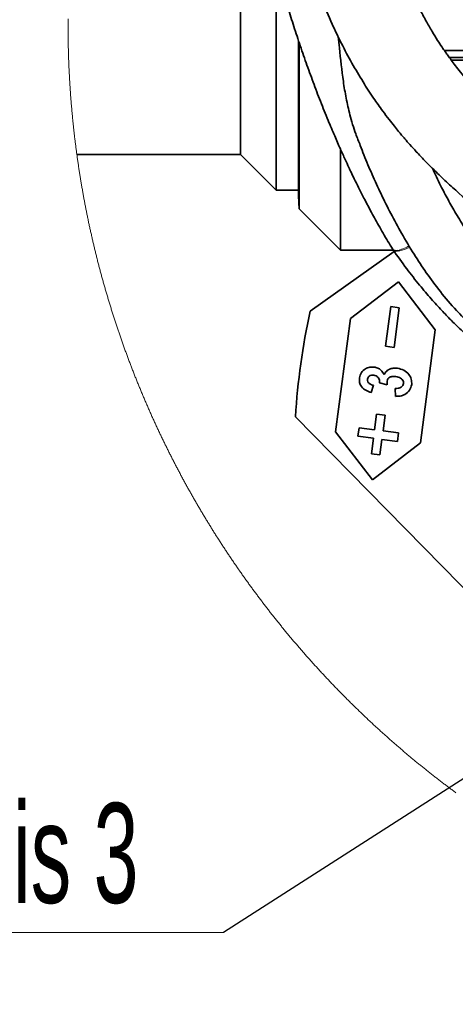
# Model space of a CAD drawing. Header units: millimetres. Extents: x 0 to 12429, y 0 to 8400.
# Tile 49 of 139: x 1305 to 1610, y 6183 to 6873. Entities that reach past the tile are written whole.
import ezdxf

# ---------------------------------------------------------------- set-up
doc = ezdxf.new("R2010")
doc.units = ezdxf.units.MM
doc.header["$LTSCALE"] = 20
doc.styles.add('SLDTEXTSTYLE0', font='TXT', dxfattribs={"width": 0.605})
doc.dimstyles.new('SLDDIMSTYLE12', dxfattribs={"dimtxt": 70, "dimasz": 70, "dimexe": 0, "dimexo": 0.0625, "dimgap": 17.5, "dimtad": 0, "dimtih": 1, "dimtoh": 1, "dimdec": 1, "dimlfac": 0.5, "dimrnd": 1e-09, "dimzin": 12, "dimdsep": 46, "dimtxsty": 'SLDTEXTSTYLE0', "dimblk1": 'NONE', "dimsah": 1, "dimcen": 0, "dimadec": 0, "dimazin": 3, "dimtfac": 1, "dimtmove": 0, "dimatfit": 3, "dimldrblk": 'NONE', "dimfxl": 1, "dimfrac": 2, "dimtolj": 1, "dimtzin": 12, "dimarcsym": 0})
doc.dimstyles.new('SLDDIMSTYLE5', dxfattribs={"dimtxt": 0.18, "dimasz": 70, "dimexe": 0, "dimexo": 0.0625, "dimgap": 0, "dimtad": 0, "dimtih": 1, "dimtoh": 1, "dimdec": 0, "dimrnd": 1e-09, "dimzin": 0, "dimdsep": 46, "dimtxsty": 'Standard', "dimsah": 1, "dimcen": 0.09, "dimadec": 0, "dimazin": 0, "dimtfac": 70, "dimtdec": 0, "dimtofl": 0, "dimtmove": 0, "dimatfit": 3, "dimfxl": 1, "dimfrac": 2, "dimtolj": 1, "dimtzin": 0, "dimarcsym": 0})

# ---------------------------------------------------------------- blocks, each defined once
blk = doc.blocks.new('SW_SYMBOL_HOLE_DEPTH')
at = {"color": 0, "linetype": 'Continuous', "lineweight": 18}
for p, q in [((0, 17500), (16000, 17500)), ((8000, 17500), (8000, 1500)), ((2000, 11100), (8000, 1500)), ((14000, 11100), (8000, 1500))]:
    blk.add_line(p, q, dxfattribs=at)
blk = doc.blocks.new('_D_79')
at = {"color": 7, "linetype": 'Continuous', "lineweight": 0}
for p, q in [((1755.41, 6374.62), (1740.11, 6351.17)), ((1740.11, 6351.17), (1514.73, 6005.59)), ((1514.73, 6005.59), (938.97, 6005.59))]:
    blk.add_line(p, q, dxfattribs=at)
at = {"color": 7, "linetype": 'Continuous', "lineweight": 18}
blk.add_solid([(1740.11, 6351.17), (1693.49, 6298), (1710.25, 6287.08)], dxfattribs=at)
at = {"color": 7, "linetype": 'Continuous', "lineweight": 18, "xscale": 0.0045117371, "yscale": 0.0045117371, "zscale": 0.0045117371}
blk.add_blockref('SW_SYMBOL_HOLE_DEPTH', (1281.1, 6015.71), dxfattribs=at)
at = {"color": 7, "linetype": 'Continuous', "lineweight": 18, "char_height": 70, "attachment_point": 1, "style": 'SLDTEXTSTYLE0'}
for s, insert in [('2x M12', (938.97, 6096.02)), ('19', (1377.79, 6096.02))]:
    blk.add_mtext(s, dxfattribs=dict(at, insert=insert))
blk = doc.blocks.new('_None')
blk = doc.blocks.new('SW_SYMBOL_MOD_CL')
at = {"color": 0, "linetype": 'Continuous', "lineweight": 0, "char_height": 15515, "attachment_point": 5, "style": 'SLDTEXTSTYLE0'}
for s, insert in [('C', (8000, 12000)), ('L', (12000, 6000))]:
    blk.add_mtext(s, dxfattribs=dict(at, insert=insert))
blk = doc.blocks.new('SW_NOTE_0_14')
at = {"color": 0, "linetype": 'Continuous', "lineweight": 0}
for p, q in [((-331.11, 0), (0, 0)), ((0, 0), (-331.11, 0)), ((-331.11, 0), (0, 0)), ((0, 0), (-331.11, 0)), ((-331.11, 0), (0, 0)), ((0, 0), (-331.11, 0))]:
    blk.add_line(p, q, dxfattribs=at)
at = {"color": 0, "linetype": 'Continuous', "lineweight": 0, "xscale": 0.0045117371, "yscale": 0.0045117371, "zscale": 0.0045117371}
blk.add_blockref('SW_SYMBOL_MOD_CL', (-330.84, 10.55), dxfattribs=at)
at = {"color": 0, "linetype": 'Continuous', "lineweight": 0, "insert": (-213.78, 90.67), "char_height": 70, "attachment_point": 1, "style": 'SLDTEXTSTYLE0'}
blk.add_mtext('Axis 3', dxfattribs=at)

msp = doc.modelspace()

# ---------------------------------------------------------------- linework, layer by layer
at = {"color": 7, "linetype": 'Continuous', "lineweight": 35}
for p, q in [((1459.757279, 7025.831951), (1459.757279, 6778.898014)), ((1484.757277, 6753.897919), (1484.757277, 6911.746635)), ((1500.383834, 6749.942555), (1500.383834, 6858.551754)), ((1500.863402, 6857.095732), (1500.863402, 6740.791811)), ((1705.157283, 6851.897968), (1602.570924, 6851.897968)), ((1606.100152, 6846.897973), (1705.157283, 6846.897973)), ((1705.157283, 6845.010413), (1607.48412, 6845.010413)), ((1529.757279, 6782.587542), (1529.757279, 6711.897983)), ((1344.988647, 6778.898014), (1459.757279, 6778.898014)), ((1459.757279, 6778.898014), (1484.757277, 6753.897919)), ((1484.757277, 6753.897919), (1500.383838, 6753.897919)), ((1500.383834, 6749.942555), (1500.863402, 6740.791811)), ((1500.863402, 6740.791811), (1529.757279, 6711.897983)), ((1567.45104, 6711.075558), (1508.620554, 6669.112219)), ((1529.757279, 6711.897983), (1566.857821, 6711.897983)), ((1566.297087, 6712.791456), (1566.626028, 6712.222947)), ((1536.742587, 6663.987292), (1570.40172, 6689.81482)), ((1570.40172, 6689.81482), (1596.22928, 6656.155719)), ((1561.42318, 6644.599928), (1565.077913, 6672.360434)), ((1565.077913, 6672.360434), (1571.026581, 6671.577229)), ((1571.026581, 6671.577229), (1567.371848, 6643.816842)), ((1526.300492, 6584.671749), (1536.742587, 6663.987292)), ((1596.22928, 6656.155719), (1585.787184, 6576.840176)), ((1567.371848, 6643.816842), (1561.42318, 6644.599928)), ((1553.034062, 6617.227091), (1551.277961, 6612.16916)), ((1562.62518, 6617.599024), (1557.110311, 6618.948235)), ((1568.313613, 6609.502687), (1568.226135, 6615.047111)), ((1553.722134, 6586.104764), (1555.157923, 6597.010626)), ((1555.157923, 6597.010626), (1561.106591, 6596.227421)), ((1561.106591, 6596.227421), (1559.670803, 6585.321559)), ((1666.373896, 6423.974408), (1498.225736, 6595.08325)), ((1552.128052, 6551.01253), (1526.300492, 6584.671749)), ((1542.033083, 6581.591858), (1542.816241, 6587.540521)), ((1542.816241, 6587.540521), (1553.722134, 6586.104764)), ((1559.670803, 6585.321559), (1570.576697, 6583.885802)), ((1570.576697, 6583.885802), (1569.79354, 6577.93714)), ((1552.938977, 6580.156101), (1542.033083, 6581.591858)), ((1551.503189, 6569.25012), (1552.938977, 6580.156101)), ((1585.787184, 6576.840176), (1552.128052, 6551.01253)), ((1558.887647, 6579.372896), (1557.451858, 6568.467035)), ((1569.79354, 6577.93714), (1558.887647, 6579.372896)), ((1557.451858, 6568.467035), (1551.503189, 6569.25012))]:
    msp.add_line(p, q, dxfattribs=at)
at = {"color": 8, "linetype": 'Continuous', "lineweight": 18}
for p, q in [((1566.312346, 6712.801589), (1566.579335, 6712.419285)), ((1566.685862, 6712.246908), (1566.794372, 6712.064041))]:
    msp.add_line(p, q, dxfattribs=at)
at = {"color": 7, "linetype": 'Continuous', "lineweight": 18, "flags": 128}
msp.add_lwpolyline([(1338.820818, 6874.146117), (1338.816213, 6873.415245), (1338.812399, 6872.684254), (1338.809389, 6871.953382), (1338.807183, 6871.22239), (1338.805768, 6870.491518), (1338.805157, 6869.760527), (1338.80535, 6869.029535), (1338.806334, 6868.298663), (1338.808122, 6867.567672), (1338.810715, 6866.8368), (1338.814097, 6866.105808), (1338.818285, 6865.374936), (1338.823277, 6864.643945), (1338.829073, 6863.913073), (1338.835659, 6863.182201), (1338.84305, 6862.451328), (1338.851231, 6861.720337), (1338.860217, 6860.989465), (1338.870007, 6860.258593), (1338.880601, 6859.527721), (1338.891986, 6858.796848), (1338.904175, 6858.066096), (1338.917169, 6857.335223), (1338.930952, 6856.60447), (1338.945541, 6855.873598), (1338.960933, 6855.142845), (1338.977116, 6854.412092), (1338.994103, 6853.681339), (1339.011895, 6852.950586), (1339.030477, 6852.219953), (1339.049864, 6851.4892), (1339.070055, 6850.758566), (1339.091036, 6850.027932), (1339.112821, 6849.297299), (1339.135411, 6848.566784), (1339.158791, 6847.83615), (1339.182976, 6847.105636), (1339.207965, 6846.375121), (1339.233744, 6845.644607), (1339.260328, 6844.914211), (1339.287716, 6844.183697), (1339.315894, 6843.453302), (1339.344877, 6842.723025), (1339.374649, 6841.99263), (1339.405227, 6841.262354), (1339.436608, 6840.532078), (1339.468795, 6839.801921), (1339.501771, 6839.071645), (1339.535552, 6838.341488), (1339.570123, 6837.611331), (1339.605498, 6836.881293), (1339.641663, 6836.151256), (1339.678648, 6835.421218), (1339.716407, 6834.6913), (1339.754987, 6833.961381), (1339.794355, 6833.231463), (1339.834529, 6832.501663), (1339.875492, 6831.771864), (1339.91726, 6831.042065), (1339.959818, 6830.312385), (1340.00318, 6829.582824), (1340.047347, 6828.853144), (1340.092304, 6828.123583), (1340.138066, 6827.394141), (1340.184632, 6826.6647), (1340.231973, 6825.935258), (1340.280133, 6825.205936), (1340.329084, 6824.476613), (1340.378839, 6823.747291), (1340.429383, 6823.018207), (1340.480733, 6822.289004), (1340.532872, 6821.55992), (1340.585816, 6820.830955), (1340.639564, 6820.10199), (1340.694102, 6819.373025), (1340.74943, 6818.64418), (1340.805563, 6817.915453), (1340.8625, 6817.186727), (1340.920228, 6816.45812), (1340.978759, 6815.729512), (1341.038081, 6815.000905), (1341.098192, 6814.272536), (1341.159108, 6813.544048), (1341.220829, 6812.815799), (1341.283339, 6812.08743), (1341.346654, 6811.3593), (1341.410759, 6810.631169), (1341.475668, 6809.903158), (1341.541368, 6809.175147), (1341.607857, 6808.447255), (1341.67515, 6807.719363), (1341.743249, 6806.991591), (1341.812122, 6806.263937), (1341.881814, 6805.536284), (1341.952297, 6804.808749), (1342.023569, 6804.081334), (1342.095631, 6803.353919), (1342.168498, 6802.626623), (1342.242169, 6801.899447), (1342.31663, 6801.17227), (1342.391881, 6800.445213), (1342.467937, 6799.718274), (1342.544782, 6798.991455), (1342.622417, 6798.264636), (1342.700857, 6797.537817), (1342.780086, 6796.811237), (1342.86012, 6796.084656), (1342.940944, 6795.358195), (1343.022558, 6794.631852), (1343.104976, 6793.905629), (1343.188184, 6793.179406), (1343.272182, 6792.453303), (1343.356985, 6791.727318), (1343.442577, 6791.001333), (1343.528959, 6790.275587), (1343.616146, 6789.549841), (1343.704122, 6788.824214), (1343.792888, 6788.098706), (1343.882444, 6787.373318), (1343.972805, 6786.647929), (1344.063955, 6785.92266), (1344.15591, 6785.19751), (1344.24864, 6784.472479), (1344.342175, 6783.747567), (1344.436499, 6783.022775), (1344.531613, 6782.298102), (1344.627532, 6781.573428), (1344.724226, 6780.848874), (1344.821724, 6780.124559), (1344.920027, 6779.400243), (1344.988647, 6778.898014), (1345.088276, 6778.173937), (1345.188695, 6777.44986), (1345.289919, 6776.726021), (1345.391932, 6776.002182), (1345.494735, 6775.278582), (1345.598328, 6774.554981), (1345.702711, 6773.8315), (1345.807883, 6773.108138), (1345.91386, 6772.385015), (1346.020612, 6771.661891), (1346.128169, 6770.938887), (1346.236515, 6770.216002), (1346.345636, 6769.493236), (1346.455562, 6768.770589), (1346.566278, 6768.048181), (1346.677783, 6767.325772), (1346.790093, 6766.603483), (1346.903178, 6765.881314), (1347.017053, 6765.159382), (1347.131717, 6764.437451), (1347.247171, 6763.715638), (1347.36343, 6762.994065), (1347.480464, 6762.272491), (1347.598287, 6761.551155), (1347.716901, 6760.829939), (1347.836318, 6760.108842), (1347.956511, 6759.387745), (1348.077494, 6758.666887), (1348.199266, 6757.946266), (1348.321828, 6757.225646), (1348.44518, 6756.505145), (1348.569321, 6755.784883), (1348.694238, 6755.06462), (1348.819959, 6754.344596), (1348.94647, 6753.624691), (1349.073756, 6752.904905), (1349.201831, 6752.185358), (1349.330696, 6751.465811), (1349.460351, 6750.746502), (1349.590796, 6750.027312), (1349.722031, 6749.308242), (1349.85404, 6748.589291), (1349.986839, 6747.870459), (1350.120428, 6747.151865), (1350.254807, 6746.433391), (1350.38996, 6745.715036), (1350.525918, 6744.996919), (1350.662651, 6744.278802), (1350.800159, 6743.560924), (1350.938472, 6742.843165), (1351.077559, 6742.125644), (1351.217437, 6741.408242), (1351.358089, 6740.69096), (1351.499545, 6739.973797), (1351.641777, 6739.256872), (1351.784783, 6738.540067), (1351.92858, 6737.823381), (1352.073166, 6737.106814), (1352.218541, 6736.390485), (1352.364692, 6735.674395), (1352.511632, 6734.958305), (1352.659347, 6734.242453), (1352.807852, 6733.52672), (1352.957132, 6732.811226), (1353.107202, 6732.095851), (1353.258046, 6731.380715), (1353.409681, 6730.665578), (1353.562105, 6729.950799), (1353.715303, 6729.23602), (1353.869277, 6728.52148), (1354.024041, 6727.807178), (1354.179594, 6727.092995), (1354.335922, 6726.378931), (1354.493025, 6725.665106), (1354.650917, 6724.9514), (1354.809585, 6724.237813), (1354.969042, 6723.524584), (1355.129275, 6722.811355), (1355.290282, 6722.098364), (1355.452078, 6721.385612), (1355.61465, 6720.672979), (1355.777997, 6719.960465), (1355.942133, 6719.248189), (1356.107044, 6718.536152), (1356.27273, 6717.824234), (1356.439206, 6717.112436), (1356.606456, 6716.400994), (1356.774482, 6715.689553), (1356.943282, 6714.978351), (1357.112872, 6714.267387), (1357.283237, 6713.556542), (1357.454377, 6712.845935), (1357.626292, 6712.135567), (1357.798981, 6711.425318), (1357.972461, 6710.715188), (1358.1467, 6710.005416), (1358.321729, 6709.295644), (1358.497533, 6708.58623), (1358.674112, 6707.876934), (1358.851465, 6707.167758), (1359.029609, 6706.45894), (1359.208512, 6705.750241), (1359.38819, 6705.04166), (1359.568643, 6704.333438), (1359.749886, 6703.625216), (1359.931889, 6702.917351), (1360.114682, 6702.209605), (1360.298234, 6701.502098), (1360.482561, 6700.79483), (1360.667664, 6700.08768), (1360.853556, 6699.380769), (1361.040208, 6698.674096), (1361.227634, 6697.967543), (1361.415821, 6697.261228), (1361.604798, 6696.555151), (1361.794549, 6695.849313), (1361.98506, 6695.143594), (1362.176347, 6694.438113), (1362.368408, 6693.732871), (1362.561244, 6693.027867), (1362.754854, 6692.322983), (1362.949225, 6691.618456), (1363.144371, 6690.914048), (1363.340291, 6690.20976), (1363.536987, 6689.505829), (1363.734442, 6688.802017), (1363.932672, 6688.098563), (1364.131677, 6687.395229), (1364.331442, 6686.692132), (1364.531982, 6685.989155), (1364.733282, 6685.286535), (1364.935371, 6684.584035), (1365.138206, 6683.881773), (1365.34183, 6683.179869), (1365.546199, 6682.478084), (1365.751359, 6681.776537), (1365.957278, 6681.07511), (1366.163957, 6680.37404), (1366.371411, 6679.673208), (1366.579625, 6678.972496), (1366.788614, 6678.272022), (1366.998362, 6677.571906), (1367.208886, 6676.871909), (1367.42017, 6676.172151), (1367.632228, 6675.472631), (1367.845046, 6674.773349), (1368.058625, 6674.074306), (1368.272963, 6673.375501), (1368.488076, 6672.676934), (1368.703949, 6671.978606), (1368.920597, 6671.280517), (1369.13799, 6670.582666), (1369.356158, 6669.885053), (1369.575101, 6669.187679), (1369.794789, 6668.490543), (1370.015237, 6667.793645), (1370.236459, 6667.096986), (1370.458442, 6666.400565), (1370.681184, 6665.704383), (1370.904687, 6665.008439), (1371.128964, 6664.312734), (1371.353987, 6663.617386), (1371.579784, 6662.922157), (1371.806326, 6662.227167), (1372.033644, 6661.532535), (1372.261706, 6660.838021), (1372.490543, 6660.143866), (1372.720125, 6659.449948), (1372.950482, 6658.75627), (1373.181584, 6658.06271), (1373.413461, 6657.369627), (1373.646083, 6656.676664), (1373.879465, 6655.983938), (1374.113607, 6655.291571), (1374.348509, 6654.599322), (1374.584171, 6653.907432), (1374.820578, 6653.215779), (1375.057745, 6652.524366), (1375.295672, 6651.833309), (1375.534358, 6651.142372), (1375.773805, 6650.451793), (1376.013997, 6649.761452), (1376.254949, 6649.071349), (1376.496661, 6648.381604), (1376.739117, 6647.691979), (1376.982334, 6647.002711), (1377.226311, 6646.313681), (1377.471033, 6645.62489), (1377.716499, 6644.936456), (1377.962741, 6644.248261), (1378.209728, 6643.560304), (1378.45746, 6642.872585), (1378.705951, 6642.185225), (1378.955188, 6641.498102), (1379.205185, 6640.811218), (1379.455927, 6640.124573), (1379.707429, 6639.438285), (1379.959675, 6638.752236), (1380.212667, 6638.066544), (1380.466419, 6637.38109), (1380.720916, 6636.695875), (1380.976173, 6636.010899), (1381.23216, 6635.32628), (1381.488907, 6634.641899), (1381.746414, 6633.957876), (1382.004651, 6633.273973), (1382.263648, 6632.590546), (1382.52339, 6631.907238), (1382.783878, 6631.224288), (1383.04511, 6630.541696), (1383.307102, 6629.859342), (1383.569824, 6629.177226), (1383.833307, 6628.495349), (1384.097519, 6627.81383), (1384.362492, 6627.132668), (1384.628209, 6626.451744), (1384.894657, 6625.771059), (1385.161865, 6625.090732), (1385.429817, 6624.410643), (1385.6985, 6623.730911), (1385.967943, 6623.051418), (1386.238116, 6622.372283), (1386.509049, 6621.693386), (1386.780712, 6621.014847), (1387.05312, 6620.336546), (1387.326258, 6619.658603), (1387.600156, 6618.980898), (1387.874785, 6618.303432), (1388.150158, 6617.626442), (1388.426277, 6616.949572), (1388.70314, 6616.273178), (1388.980734, 6615.596904), (1389.259073, 6614.921107), (1389.538142, 6614.245547), (1389.817956, 6613.570227), (1390.098515, 6612.895264), (1390.379804, 6612.220658), (1390.661838, 6611.546292), (1390.944603, 6610.872282), (1391.228112, 6610.198631), (1391.512352, 6609.525217), (1391.797337, 6608.852042), (1392.083052, 6608.179344), (1392.369497, 6607.506766), (1392.656687, 6606.834664), (1392.944607, 6606.1628), (1393.233272, 6605.491294), (1393.522668, 6604.820027), (1393.812793, 6604.149236), (1394.103664, 6603.478564), (1394.39525, 6602.80837), (1394.687581, 6602.138414), (1394.980642, 6601.468815), (1395.274448, 6600.799455), (1395.56897, 6600.130572), (1395.864236, 6599.461927), (1396.160218, 6598.79352), (1396.456945, 6598.125591), (1396.754402, 6597.457899), (1397.052574, 6596.790566), (1397.351491, 6596.12347), (1397.651139, 6595.456733), (1397.951516, 6594.790472), (1398.252624, 6594.124331), (1398.554447, 6593.458666), (1398.857015, 6592.79324), (1399.160299, 6592.12829), (1399.464312, 6591.463579), (1399.769056, 6590.799107), (1400.074529, 6590.135111), (1400.380719, 6589.471354), (1400.687653, 6588.807954), (1400.995302, 6588.144912), (1401.303667, 6587.482228), (1401.612776, 6586.819901), (1401.922601, 6586.157812), (1402.233141, 6585.496201), (1402.544412, 6584.834828), (1402.856412, 6584.173812), (1403.169128, 6583.513154), (1403.482574, 6582.852854), (1403.796735, 6582.192792), (1404.111627, 6581.533207), (1404.427233, 6580.873861), (1404.74357, 6580.214991), (1405.060622, 6579.556359), (1405.378389, 6578.898086), (1405.696887, 6578.24017), (1406.016099, 6577.582611), (1406.336027, 6576.92541), (1406.656685, 6576.268567), (1406.978044, 6575.612082), (1407.300132, 6574.955954), (1407.622936, 6574.300183), (1407.94647, 6573.644771), (1408.270705, 6572.989597), (1408.595669, 6572.334899), (1408.921334, 6571.680559), (1409.247729, 6571.026458), (1409.574824, 6570.372833), (1409.90265, 6569.719567), (1410.231191, 6569.066538), (1410.560432, 6568.413986), (1410.890403, 6567.761792), (1411.221075, 6567.109956), (1411.552477, 6566.458358), (1411.884579, 6565.807237), (1412.217396, 6565.156473), (1412.550914, 6564.506067), (1412.885162, 6563.856019), (1413.22011, 6563.206329), (1413.555774, 6562.557115), (1413.892145, 6561.908139), (1414.229224, 6561.259522), (1414.567019, 6560.611381), (1414.905521, 6559.963478), (1415.244731, 6559.316053), (1415.584649, 6558.668985), (1415.925275, 6558.022274), (1416.266608, 6557.375921), (1416.608649, 6556.729926), (1416.951398, 6556.084289), (1417.294855, 6555.439128), (1417.639012, 6554.794206), (1417.983885, 6554.14976), (1418.32945, 6553.505673), (1418.675731, 6552.861942), (1419.022712, 6552.218689), (1419.370393, 6551.575674), (1419.718782, 6550.933136), (1420.067872, 6550.290956), (1420.417669, 6549.649133), (1420.768159, 6549.007668), (1421.119357, 6548.366679), (1421.471256, 6547.726049), (1421.823862, 6547.085776), (1422.177161, 6546.44586), (1422.531161, 6545.806302), (1422.88586, 6545.167221), (1423.24126, 6544.528498), (1423.597361, 6543.890132), (1423.954154, 6543.252243), (1424.311648, 6542.614712), (1424.669842, 6541.977538), (1425.028737, 6541.340722), (1425.388317, 6540.704383), (1425.748604, 6540.068402), (1426.109585, 6539.432778), (1426.471259, 6538.79763), (1426.833625, 6538.162841), (1427.196684, 6537.528409), (1427.560444, 6536.894454), (1427.924897, 6536.260857), (1428.290042, 6535.627617), (1428.65588, 6534.994854), (1429.022412, 6534.362449), (1429.389629, 6533.730401), (1429.757546, 6533.09883), (1430.126148, 6532.467617), (1430.495444, 6531.836881), (1430.865425, 6531.206502), (1431.236099, 6530.576481), (1431.607465, 6529.946937), (1431.979517, 6529.31775), (1432.352263, 6528.68904), (1432.725686, 6528.060688), (1433.099809, 6527.432694), (1433.474611, 6526.805176), (1433.850097, 6526.178016), (1434.226277, 6525.551333), (1434.603135, 6524.925126), (1434.980686, 6524.299158), (1435.358915, 6523.673667), (1435.737836, 6523.048653), (1436.117436, 6522.423996), (1436.497721, 6521.799816), (1436.878684, 6521.175994), (1437.260333, 6520.552649), (1437.642666, 6519.929661), (1438.025678, 6519.307031), (1438.409376, 6518.684878), (1438.793751, 6518.063201), (1439.178805, 6517.441882), (1439.564536, 6516.82104), (1439.950953, 6516.200556), (1440.338048, 6515.580548), (1440.725814, 6514.961018), (1441.114265, 6514.341845), (1441.503393, 6513.723029), (1441.893193, 6513.104691), (1442.283678, 6512.486829), (1442.674833, 6511.869325), (1443.066667, 6511.252298), (1443.459171, 6510.635747), (1443.852353, 6510.019554), (1444.246205, 6509.403719), (1444.640736, 6508.78848), (1445.035937, 6508.173598), (1445.431816, 6507.559075), (1445.828366, 6506.945028), (1446.225579, 6506.331457), (1446.62347, 6505.718364), (1447.022031, 6505.105628), (1447.421263, 6504.493369), (1447.821165, 6503.881468), (1448.221738, 6503.270044), (1448.622982, 6502.659096), (1449.024889, 6502.048625), (1449.427466, 6501.438512), (1449.830706, 6500.828876), (1450.234617, 6500.219716), (1450.639199, 6499.610914), (1451.044443, 6499.002589), (1451.450351, 6498.394741), (1451.856921, 6497.787251), (1452.264163, 6497.180237), (1452.672067, 6496.5737), (1453.080635, 6495.96764), (1453.489865, 6495.362057), (1453.899751, 6494.756831), (1454.310308, 6494.152083), (1454.721528, 6493.547811), (1455.133404, 6492.943896), (1455.545942, 6492.340578), (1455.959137, 6491.737618), (1456.372994, 6491.135134), (1456.787514, 6490.533127), (1457.202691, 6489.931478), (1457.618522, 6489.330305), (1458.03501, 6488.729729), (1458.45216, 6488.12951), (1458.869967, 6487.529768), (1459.288429, 6486.930384), (1459.707546, 6486.331596), (1460.127319, 6485.733165), (1460.547741, 6485.135211), (1460.968825, 6484.537734), (1461.390558, 6483.940734), (1461.812946, 6483.344211), (1462.23599, 6482.748164), (1462.659682, 6482.152595), (1463.084023, 6481.557383), (1463.509019, 6480.962767), (1463.93467, 6480.368509), (1464.360963, 6479.774727), (1464.787911, 6479.181422), (1465.215507, 6478.588595), (1465.643744, 6477.996244), (1466.072637, 6477.40437), (1466.502178, 6476.812972), (1466.932367, 6476.222052), (1467.363196, 6475.631608), (1467.794674, 6475.041522), (1468.226801, 6474.452032), (1468.659568, 6473.863019), (1469.092983, 6473.274364), (1469.527039, 6472.686304), (1469.961735, 6472.098722), (1470.39708, 6471.511497), (1470.833066, 6470.924868), (1471.2697, 6470.338597), (1471.706967, 6469.752921), (1472.144875, 6469.167723), (1472.583423, 6468.582882), (1473.022613, 6467.998637), (1473.462443, 6467.414869), (1473.902914, 6466.831578), (1474.344018, 6466.248645), (1474.785763, 6465.666308), (1475.228141, 6465.084447), (1475.67116, 6464.503063), (1476.114816, 6463.922157), (1476.559105, 6463.341726), (1477.004028, 6462.761892), (1477.449588, 6462.182416), (1477.89578, 6461.603417), (1478.342603, 6461.025013), (1478.790062, 6460.446967), (1479.238155, 6459.869518), (1479.686878, 6459.292545), (1480.13623, 6458.716048), (1480.586215, 6458.140029), (1481.03683, 6457.564487), (1481.488074, 6456.989421), (1481.939948, 6456.414952), (1482.392452, 6455.840959), (1482.845581, 6455.267324), (1483.299336, 6454.694285), (1483.753721, 6454.121842), (1484.208732, 6453.549756), (1484.664368, 6452.978148), (1485.120631, 6452.407135), (1485.577519, 6451.8366), (1486.035029, 6451.266541), (1486.493162, 6450.696959), (1486.95192, 6450.127973), (1487.411301, 6449.559464), (1487.871303, 6448.991312), (1488.331928, 6448.423876), (1488.793171, 6447.856797), (1489.255036, 6447.290315), (1489.71752, 6446.72419), (1490.180622, 6446.15878), (1490.644346, 6445.593728), (1491.108685, 6445.029272), (1491.573646, 6444.465174), (1492.039218, 6443.901791), (1492.505412, 6443.338765), (1492.972217, 6442.776336), (1493.43964, 6442.214383), (1493.907678, 6441.652908), (1494.376331, 6441.092028), (1494.845594, 6440.531625), (1495.315473, 6439.971699), (1495.785966, 6439.41225), (1496.257066, 6438.853397), (1496.728781, 6438.29502), (1497.201106, 6437.73724), (1497.674043, 6437.179937), (1498.147587, 6436.62311), (1498.621742, 6436.066879), (1499.096504, 6435.511007), (1499.571874, 6434.955849), (1500.047854, 6434.401049), (1500.524438, 6433.846845), (1501.001629, 6433.293237), (1501.479427, 6432.740106), (1501.957829, 6432.187452), (1502.436834, 6431.635274), (1502.916443, 6431.083693), (1503.396659, 6430.532707), (1503.877475, 6429.98208), (1504.358894, 6429.432167), (1504.840917, 6428.882612), (1505.323539, 6428.333654), (1505.806762, 6427.785291), (1506.290584, 6427.237405), (1506.775006, 6426.689996), (1507.260025, 6426.143183), (1507.745643, 6425.596847), (1508.231861, 6425.051107), (1508.718674, 6424.505843), (1509.206084, 6423.961176), (1509.694089, 6423.416986), (1510.182691, 6422.873391), (1510.671887, 6422.330274), (1511.161677, 6421.787633), (1511.652059, 6421.245588), (1512.143035, 6420.70414), (1512.634604, 6420.163168), (1513.126765, 6419.622792), (1513.619517, 6419.082894), (1514.112859, 6418.543591), (1514.606792, 6418.004765), (1515.101313, 6417.466535), (1515.596424, 6416.928782), (1516.092123, 6416.391625), (1516.588409, 6415.854944), (1517.085281, 6415.31886), (1517.582742, 6414.783372), (1518.080787, 6414.248361), (1518.579419, 6413.713946), (1519.078634, 6413.180007), (1519.578434, 6412.646665), (1520.078816, 6412.113799), (1520.579782, 6411.58153), (1521.081331, 6411.049856), (1521.583461, 6410.51866), (1522.086172, 6409.988059), (1522.589463, 6409.457936), (1523.093334, 6408.928527), (1523.597785, 6408.399476), (1524.102814, 6407.871141), (1524.608421, 6407.343282), (1525.114606, 6406.8159), (1525.621367, 6406.289233), (1526.128705, 6405.763044), (1526.636618, 6405.237331), (1527.145106, 6404.712214), (1527.654168, 6404.187693), (1528.163805, 6403.663768), (1528.674015, 6403.14032), (1529.184797, 6402.617468), (1529.696151, 6402.095212), (1530.208076, 6401.573433), (1530.720572, 6401.05225), (1531.233639, 6400.531663), (1531.747274, 6400.011672), (1532.261479, 6399.492158), (1532.776251, 6398.97324), (1533.291592, 6398.454918), (1533.807499, 6397.937073), (1534.323973, 6397.419824), (1534.841013, 6396.903171), (1535.358618, 6396.387114), (1535.876787, 6395.871534), (1536.395521, 6395.356549), (1536.914817, 6394.842161), (1537.434677, 6394.328369), (1537.955098, 6393.815054), (1538.476081, 6393.302454), (1538.997625, 6392.790331), (1539.519728, 6392.278804), (1540.042392, 6391.767754), (1540.565614, 6391.257419), (1541.089395, 6390.747561), (1541.613733, 6390.238299), (1542.138629, 6389.729633), (1542.66408, 6389.221443), (1543.190088, 6388.713969), (1543.716651, 6388.206972), (1544.243768, 6387.700571), (1544.771439, 6387.194766), (1545.299664, 6386.689557), (1545.828441, 6386.184944), (1546.35777, 6385.680927), (1546.887651, 6385.177387), (1547.418082, 6384.674443), (1547.949064, 6384.172215), (1548.480595, 6383.670463), (1549.012674, 6383.169307), (1549.545302, 6382.668628), (1550.078478, 6382.168664), (1550.6122, 6381.669296), (1551.146469, 6381.170406), (1551.681283, 6380.67223), (1552.216643, 6380.174531), (1552.752546, 6379.677428), (1553.288993, 6379.180922), (1553.825984, 6378.68513), (1554.363516, 6378.189816), (1554.901591, 6377.695097), (1555.440207, 6377.200975), (1555.979363, 6376.707329), (1556.51906, 6376.214399), (1557.059295, 6375.722064), (1557.600069, 6375.230326), (1558.141381, 6374.739064), (1558.683231, 6374.248518), (1559.225616, 6373.758568), (1559.768536, 6373.269095), (1560.311995, 6372.780337), (1560.855986, 6372.292175), (1561.400511, 6371.804489), (1561.94557, 6371.317519), (1562.491161, 6370.831145), (1563.037285, 6370.345248), (1563.583941, 6369.860067), (1564.131127, 6369.375481), (1564.678843, 6368.891372), (1565.227089, 6368.407978), (1565.775861, 6367.925181), (1566.325164, 6367.442979), (1566.874993, 6366.961254), (1567.425351, 6366.480245), (1567.976234, 6365.999831), (1568.527642, 6365.520014), (1569.079573, 6365.040793), (1569.63203, 6364.562287), (1570.185012, 6364.084257), (1570.738516, 6363.606824), (1571.292541, 6363.129987), (1571.847088, 6362.653865), (1572.402156, 6362.178339), (1572.957742, 6361.70329), (1573.51385, 6361.228956), (1574.070479, 6360.755219), (1574.627622, 6360.282077), (1575.185283, 6359.809531), (1575.743462, 6359.337582), (1576.302159, 6358.866347), (1576.861369, 6358.39559), (1577.421094, 6357.925548), (1577.981333, 6357.456102), (1578.542086, 6356.987132), (1579.103353, 6356.518997), (1579.665131, 6356.051339), (1580.227423, 6355.584277), (1580.790221, 6355.117931), (1581.353533, 6354.652061), (1581.917352, 6354.186906), (1582.481681, 6353.722347), (1583.046517, 6353.258504), (1583.611864, 6352.795138), (1584.177713, 6352.332486), (1584.744073, 6351.870431), (1585.310935, 6351.408972), (1585.8783, 6350.948109), (1586.446173, 6350.487842), (1587.014548, 6350.02829), (1587.583425, 6349.569334), (1588.152803, 6349.110974), (1588.722683, 6348.653211), (1589.293065, 6348.196162), (1589.863948, 6347.73971), (1590.435325, 6347.283854), (1591.007206, 6346.828593), (1591.579582, 6346.374048), (1592.152457, 6345.920099), (1592.725827, 6345.466747), (1593.299693, 6345.01399), (1593.874055, 6344.561948), (1594.448912, 6344.110502), (1595.024261, 6343.659653), (1595.600105, 6343.209399), (1596.176441, 6342.759861), (1596.753265, 6342.310919), (1597.330584, 6341.862573), (1597.908392, 6341.414942), (1598.486691, 6340.967907), (1599.065478, 6340.521468), (1599.644753, 6340.075745), (1600.224516, 6339.630617), (1600.804764, 6339.186086), (1601.385499, 6338.74227), (1601.966719, 6338.29893), (1602.548423, 6337.856425), (1603.130619, 6337.414397), (1603.713292, 6336.973085), (1604.296449, 6336.532368), (1604.880082, 6336.092366), (1605.4642, 6335.652961), (1606.048803, 6335.214152), (1606.633882, 6334.776057), (1607.219438, 6334.338559), (1607.805478, 6333.901776), (1608.391996, 6333.46559), (1608.978982, 6333.029999), (1609.566453, 6332.595123), (1610.154401, 6332.160844), (1610.742818, 6331.727161)], dxfattribs=at)
at = {"color": 8, "linetype": 'Continuous', "lineweight": 18, "flags": 128}
msp.add_lwpolyline([(1570.238537, 6711.346401), (1570.166799, 6711.471333), (1570.095136, 6711.596145)], dxfattribs=at)
at = {"color": 7, "linetype": 'Continuous', "lineweight": 35}
msp.add_arc((1967.757484, 6566.89798), 470.376946, 167.449335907, 176.564744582, dxfattribs=at)
for points, knots in [([(1464.550684, 7259.624376), (1463.951184, 7258.418378), (1462.026512, 7254.546568), (1459.245744, 7247.516593), (1456.360757, 7238.46137), (1453.993186, 7228.806007), (1452.039516, 7218.391307), (1450.42492, 7206.740524), (1449.149316, 7193.355577), (1448.299628, 7178.16074), (1447.957408, 7161.515046), (1448.143832, 7143.884129), (1448.731207, 7128.447502), (1449.477307, 7115.404831), (1450.216241, 7104.900074), (1451.079199, 7094.505718), (1452.003469, 7084.770777), (1452.852088, 7076.712947), (1453.554781, 7070.49409), (1454.092618, 7065.951246), (1454.548969, 7062.231213), (1455.009574, 7058.578824), (1455.631547, 7053.793412), (1456.539924, 7047.099987), (1457.790241, 7038.393275), (1459.294801, 7028.562678), (1460.959174, 7018.353091), (1462.679378, 7008.390598), (1465.16761, 6994.714889), (1468.561667, 6977.449764), (1472.370563, 6959.860637), (1475.632611, 6945.789723), (1478.20724, 6935.174129), (1480.725292, 6925.232492), (1483.013571, 6916.539081), (1485.043158, 6909.068641), (1487.073138, 6901.797703), (1489.5403, 6893.215489), (1492.720569, 6882.558243), (1496.617247, 6870.083658), (1500.991258, 6856.760441), (1505.667761, 6843.21734), (1510.575015, 6829.703032), (1515.717164, 6816.237551), (1520.770999, 6803.658395), (1525.454258, 6792.535223), (1529.450374, 6783.41073), (1532.801164, 6776.010267), (1535.314416, 6770.606701), (1537.438978, 6766.122393), (1539.661186, 6761.507956), (1542.652581, 6755.436118), (1546.452593, 6747.949527), (1551.105834, 6739.102505), (1556.690318, 6728.979768), (1561.811511, 6720.037546), (1565.212623, 6714.563812), (1566.308917, 6712.799443)], [0, 0, 0, 0, 0.00709620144, 0.02278209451, 0.03977362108, 0.0571515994, 0.07513521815, 0.0955943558, 0.11911569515, 0.14597314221, 0.17577640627, 0.20683940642, 0.23887911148, 0.25717549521, 0.27568408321, 0.29437362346, 0.31214007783, 0.32721613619, 0.33707203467, 0.34512138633, 0.35132370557, 0.3568232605, 0.36452164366, 0.37675452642, 0.39242019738, 0.41087552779, 0.42916344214, 0.44693342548, 0.46415327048, 0.50241590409, 0.53965453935, 0.55898916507, 0.57853411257, 0.59721876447, 0.61303439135, 0.62590769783, 0.63801417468, 0.6528167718, 0.67296654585, 0.69662311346, 0.72168736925, 0.74686312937, 0.77212646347, 0.79745342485, 0.82281987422, 0.84356397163, 0.86105316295, 0.87531306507, 0.8863744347, 0.89245855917, 0.90146306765, 0.91336487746, 0.92812857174, 0.94570720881, 0.96604022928, 0.98905362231, 1, 1, 1, 1]), ([(1705.157283, 6755.845441), (1704.809578, 6756.080116), (1698.635696, 6760.247033), (1686.688318, 6768.989547), (1669.274486, 6782.37094), (1654.408263, 6794.94906), (1642.139625, 6806.229404), (1632.718632, 6815.520265), (1624.374019, 6824.378903), (1617.911366, 6831.776995), (1613.141422, 6837.599897), (1609.722847, 6841.988354), (1607.012214, 6845.619448), (1604.900017, 6848.547311), (1602.974186, 6851.290243), (1600.669466, 6854.667324), (1597.605973, 6859.346368), (1593.796409, 6865.511336), (1589.605546, 6872.799879), (1585.313575, 6880.900383), (1579.663766, 6892.526802), (1573.032086, 6908.222764), (1566.948344, 6925.515244), (1562.265158, 6940.859385), (1558.912112, 6953.07987), (1556.154834, 6964.139884), (1553.992627, 6973.555549), (1552.330515, 6981.331216), (1551.070247, 6987.637967), (1549.974927, 6993.466973), (1548.854801, 6999.859201), (1547.615467, 7007.645416), (1546.391953, 7016.385057), (1545.293818, 7025.493434), (1543.97017, 7038.27612), (1542.660578, 7054.487444), (1541.532939, 7071.468099), (1540.657312, 7085.341425), (1539.963352, 7096.33275), (1539.225236, 7107.627453), (1538.393774, 7119.81076), (1537.418859, 7133.29971), (1536.217081, 7148.579604), (1534.755446, 7164.97335), (1532.88906, 7181.44653), (1530.844443, 7196.527061), (1528.798581, 7209.935647), (1526.910557, 7221.664638), (1525.535287, 7230.315706), (1524.719374, 7236.132152), (1524.301928, 7239.444366), (1524.025249, 7241.876267), (1523.830579, 7243.782044), (1523.668525, 7245.559654), (1523.531143, 7247.494473), (1523.450663, 7249.308656), (1523.479125, 7250.514647), (1523.491638, 7251.072223), (1523.49347, 7251.15384)], [0, 0, 0, 0, 0.00227727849, 0.0404356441, 0.08033530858, 0.12148806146, 0.14609782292, 0.17079878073, 0.19330201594, 0.21214978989, 0.22411440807, 0.23416077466, 0.24234632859, 0.24871207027, 0.25375907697, 0.26054031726, 0.27090699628, 0.28411767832, 0.29987699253, 0.31654018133, 0.33387408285, 0.37003852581, 0.4089700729, 0.43333558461, 0.45712009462, 0.47775512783, 0.49521086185, 0.50956324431, 0.52091932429, 0.53012451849, 0.54176062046, 0.55614863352, 0.57292374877, 0.58966525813, 0.60595093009, 0.64268578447, 0.67794955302, 0.69833755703, 0.71815014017, 0.73773732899, 0.75978419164, 0.78444382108, 0.81115580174, 0.84299060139, 0.87378892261, 0.90114701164, 0.92560279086, 0.94742081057, 0.96564100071, 0.9731548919, 0.97930479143, 0.98376387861, 0.98644181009, 0.98970453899, 0.99345338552, 0.99697225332, 0.99955680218, 1, 1, 1, 1]), ([(1495.873376, 6958.564295), (1496.70332, 6954.593939), (1498.402454, 6946.465475), (1501.41368, 6934.173179), (1505.253572, 6920.227667), (1510.181493, 6904.687246), (1516.505941, 6887.530594), (1523.33747, 6871.480783), (1530.496401, 6856.56694), (1537.708125, 6843.026287), (1545.228597, 6830.292226), (1552.50977, 6819.086935), (1558.667587, 6810.356473), (1563.598019, 6803.787728), (1567.302982, 6799.068044), (1570.234104, 6795.463562), (1572.678435, 6792.532553), (1575.286025, 6789.471789), (1578.712452, 6785.555932), (1583.304276, 6780.493016), (1589.086085, 6774.387888), (1596.105132, 6767.337717), (1604.125148, 6759.704683), (1616.703325, 6748.35159), (1633.796476, 6734.13092), (1656.484407, 6716.908206), (1680.439525, 6700.126956), (1704.476082, 6684.390235), (1720.436442, 6674.950548), (1727.81952, 6670.583858)], [0, 0, 0, 0, 0.0317639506, 0.0650299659, 0.0990927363, 0.1450276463, 0.1926608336, 0.2422398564, 0.2815729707, 0.3221838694, 0.3623469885, 0.3973528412, 0.4268081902, 0.4459971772, 0.46166888, 0.4737952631, 0.4823794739, 0.4915570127, 0.5052843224, 0.523127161, 0.5450819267, 0.5711285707, 0.6010291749, 0.6317785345, 0.7038129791, 0.7750786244, 0.8547963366, 0.9328304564, 1, 1, 1, 1]), ([(1528.192074, 6861.60387), (1528.471272, 6858.950094), (1529.573835, 6848.47023), (1531.066763, 6834.030537), (1533.682344, 6818.410895), (1536.487944, 6806.133688), (1539.712196, 6795.032373), (1542.567252, 6788.038307), (1543.670643, 6785.335316)], [0, 0, 0, 0, 0.1024480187, 0.4045712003, 0.5570887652, 0.7100975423, 0.8879616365, 1, 1, 1, 1]), ([(1543.627058, 6785.31815), (1544.469806, 6783.097058), (1547.060713, 6776.268637), (1551.935712, 6764.939723), (1558.192039, 6751.232435), (1565.061968, 6737.467653), (1572.72411, 6723.324311), (1580.983779, 6709.454897), (1590.033444, 6695.783228), (1599.846491, 6682.561951), (1610.100725, 6670.51678), (1620.557451, 6659.816167), (1630.961467, 6650.598288), (1641.04045, 6642.820867), (1647.946845, 6638.649323), (1650.795321, 6636.92881)], [0, 0, 0, 0, 0.0382605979, 0.1176266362, 0.1985794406, 0.2809333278, 0.3653537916, 0.4576131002, 0.5408395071, 0.6293304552, 0.722650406, 0.7954035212, 0.8701139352, 0.9464297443, 1, 1, 1, 1]), ([(1660.909633, 6678.223385), (1658.062205, 6680.407358), (1651.843278, 6685.177264), (1643.314777, 6693.537897), (1634.267916, 6703.598214), (1625.633697, 6714.691856), (1617.598679, 6726.389491), (1610.894375, 6737.210277), (1605.148159, 6747.343049), (1599.570622, 6757.83681), (1596.129665, 6765.221914), (1594.245496, 6769.265784)], [0, 0, 0, 0, 0.0944087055, 0.206193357, 0.3137428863, 0.4505195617, 0.5759176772, 0.6872253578, 0.7855378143, 0.8825666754, 1, 1, 1, 1]), ([(1566.534801, 6712.345733), (1569.723423, 6707.837574), (1575.719192, 6699.360592), (1584.77528, 6687.882404), (1593.003453, 6678.172162), (1600.344624, 6670.091671), (1606.967886, 6663.21841), (1612.676008, 6657.603519), (1617.2678, 6653.2877), (1620.704861, 6650.159112), (1624.36872, 6646.903063), (1629.218825, 6642.73559), (1636.251187, 6636.987401), (1645.131954, 6630.19342), (1655.502238, 6622.901253), (1666.182845, 6616.050296), (1676.232409, 6610.156951), (1685.733919, 6605.027409), (1695.454868, 6600.188487), (1706.306999, 6595.261114), (1720.150613, 6589.627146), (1737.015111, 6583.771423), (1756.849626, 6578.119104), (1770.671471, 6575.3202), (1777.757275, 6573.885335)], [0, 0, 0, 0, 0.06382594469, 0.12001603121, 0.16895471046, 0.21094136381, 0.2462028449, 0.27928933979, 0.30349439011, 0.31904933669, 0.33301860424, 0.36015889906, 0.39296876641, 0.43800814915, 0.48939326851, 0.53948242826, 0.58465745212, 0.62404339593, 0.66428874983, 0.71016757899, 0.76179523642, 0.83702073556, 0.9164482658, 1, 1, 1, 1]), ([(1570.094245, 6711.596026), (1569.307372, 6711.493035), (1568.139775, 6711.340213), (1567.125192, 6711.886056), (1566.794363, 6712.064041)], [0, 0, 0, 0, 0.6739259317, 1, 1, 1, 1]), ([(1543.106606, 6622.458471), (1543.421227, 6623.773963), (1544.05008, 6626.403318), (1547.079337, 6628.824468), (1550.287883, 6630.089542), (1552.389374, 6630.013317), (1553.439894, 6629.975213)], [0, 0, 0, 0, 0.2795598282, 0.5587737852, 0.779434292, 1, 1, 1, 1]), ([(1553.107875, 6624.24828), (1552.566269, 6624.291079), (1551.485615, 6624.376477), (1550.038157, 6623.823751), (1549.019097, 6622.805054), (1548.827482, 6621.96763), (1548.731644, 6621.548785)], [0, 0, 0, 0, 0.2806217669, 0.5599181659, 0.7798895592, 1, 1, 1, 1]), ([(1556.394643, 6622.543229), (1555.871472, 6623.041129), (1554.93421, 6623.933118), (1553.667513, 6624.151706), (1553.107875, 6624.24828)], [0, 0, 0, 0, 0.5581910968, 1, 1, 1, 1]), ([(1553.439894, 6629.975213), (1554.275467, 6629.803083), (1555.945757, 6629.458998), (1558.572006, 6627.772934), (1559.710742, 6625.882345), (1560.406038, 6624.727978)], [0, 0, 0, 0, 0.28047921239, 0.56067069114, 1, 1, 1, 1]), ([(1560.406038, 6624.727978), (1560.925666, 6625.633989), (1561.966218, 6627.448272), (1564.608126, 6628.856006), (1567.229873, 6629.374342), (1568.854282, 6629.240893), (1569.666988, 6629.174127)], [0, 0, 0, 0, 0.2790725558, 0.5588414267, 0.7792846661, 1, 1, 1, 1]), ([(1568.560398, 6623.435511), (1567.843282, 6623.493786), (1566.411441, 6623.610142), (1564.464388, 6623.049184), (1562.93042, 6621.887083), (1562.613341, 6620.78729), (1562.455171, 6620.238675)], [0, 0, 0, 0, 0.28090010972, 0.5608637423, 0.78094355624, 1, 1, 1, 1]), ([(1573.995701, 6618.515267), (1573.99933, 6619.02989), (1574.006599, 6620.0605), (1573.155111, 6621.392336), (1571.459076, 6622.84521), (1569.755187, 6623.192198), (1568.560398, 6623.435511)], [0, 0, 0, 0, 0.1865110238, 0.3735159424, 0.5607011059, 1, 1, 1, 1]), ([(1569.666988, 6629.174127), (1571.221822, 6628.837997), (1574.327592, 6628.16658), (1577.720597, 6625.184524), (1579.770623, 6621.564579), (1579.722619, 6619.062154), (1579.698629, 6617.811574)], [0, 0, 0, 0, 0.28035717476, 0.56001177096, 0.78011704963, 1, 1, 1, 1]), ([(1551.277961, 6612.16916), (1549.99255, 6612.610873), (1547.42934, 6613.491684), (1544.425823, 6615.95996), (1542.948242, 6619.246341), (1543.053783, 6621.38705), (1543.106606, 6622.458471)], [0, 0, 0, 0, 0.2809016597, 0.5601400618, 0.7798508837, 1, 1, 1, 1]), ([(1548.731644, 6621.548785), (1548.769073, 6620.912401), (1548.844202, 6619.635032), (1550.515166, 6617.925171), (1552.078345, 6617.491956), (1553.034062, 6617.227091)], [0, 0, 0, 0, 0.2784046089, 0.5588215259, 1, 1, 1, 1]), ([(1557.110311, 6618.948235), (1557.175769, 6619.664403), (1557.292611, 6620.94275), (1556.668923, 6622.054371), (1556.394643, 6622.543229)], [0, 0, 0, 0, 0.560229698, 1, 1, 1, 1]), ([(1562.455171, 6620.238675), (1562.429362, 6619.742062), (1562.383239, 6618.854559), (1562.551203, 6617.982925), (1562.62518, 6617.599024)], [0, 0, 0, 0, 0.5595623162, 1, 1, 1, 1]), ([(1568.226135, 6615.047111), (1568.92224, 6615.045062), (1570.311896, 6615.040972), (1572.157474, 6615.708273), (1573.558476, 6616.919312), (1573.850107, 6617.983822), (1573.995701, 6618.515267)], [0, 0, 0, 0, 0.2809331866, 0.5608355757, 0.7807521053, 1, 1, 1, 1]), ([(1579.698629, 6617.811574), (1579.328012, 6616.384925), (1578.586456, 6613.530384), (1575.318919, 6610.800845), (1571.757368, 6609.549668), (1569.462155, 6609.518356), (1568.313613, 6609.502687)], [0, 0, 0, 0, 0.279165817, 0.5585746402, 0.7791073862, 1, 1, 1, 1])]:
    msp.add_open_spline(points, degree=3, knots=knots, dxfattribs=at)
at = {"color": 8, "linetype": 'Continuous', "lineweight": 18}
for points, knots in [([(1570.088989, 6711.598171), (1570.213274, 6711.652892), (1571.703815, 6712.309145), (1574.453823, 6713.059753), (1576.830881, 6714.340915), (1577.8906, 6714.91207)], [0, 0, 0, 0, 0.047993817, 0.575585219, 1, 1, 1, 1]), ([(1578.408501, 6714.044942), (1577.301402, 6713.521049), (1575.383447, 6712.613448), (1572.603774, 6711.834284), (1570.982832, 6711.499929), (1570.238537, 6711.346401)], [0, 0, 0, 0, 0.4247633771, 0.7358660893, 1, 1, 1, 1]), ([(1566.579335, 6712.419285), (1566.613821, 6712.359229), (1566.682778, 6712.239141), (1566.752029, 6712.119221), (1566.786648, 6712.059273)], [0, 0, 0, 0, 0.5000965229, 1, 1, 1, 1])]:
    msp.add_open_spline(points, degree=3, knots=knots, dxfattribs=at)

# ---------------------------------------------------------------- block references
at = {"color": 7, "linetype": 'Continuous', "lineweight": 0}
msp.add_blockref('SW_NOTE_0_14', (1447.777778, 6233.888889), dxfattribs=at)

# ---------------------------------------------------------------- dimensions: what is measured, and where the dimension line sits
at = {"color": 7, "linetype": 'Continuous', "lineweight": 18}
dim = msp.add_diameter_dim_2p(p1=(1755.405057, 6374.624502), p2=(1740.1095, 6351.171444), text='2x M12 {\\fGDT;x}19', dimstyle='SLDDIMSTYLE12', override={"dimpost": '<>'}, dxfattribs=at)
dim.commit()
dim.dimension.update_dxf_attribs({"geometry": '_D_79', "text_midpoint": (1211.852644, 6059.405643), "dimtype": 163})

# ---------------------------------------------------------------- leaders
at = {"color": 7, "linetype": 'Continuous', "lineweight": 0}
msp.add_leader([(1967.757279, 6566.897973), (1447.777778, 6233.888889)], dimstyle='SLDDIMSTYLE5', dxfattribs=at)

doc.saveas('drawing.dxf')
